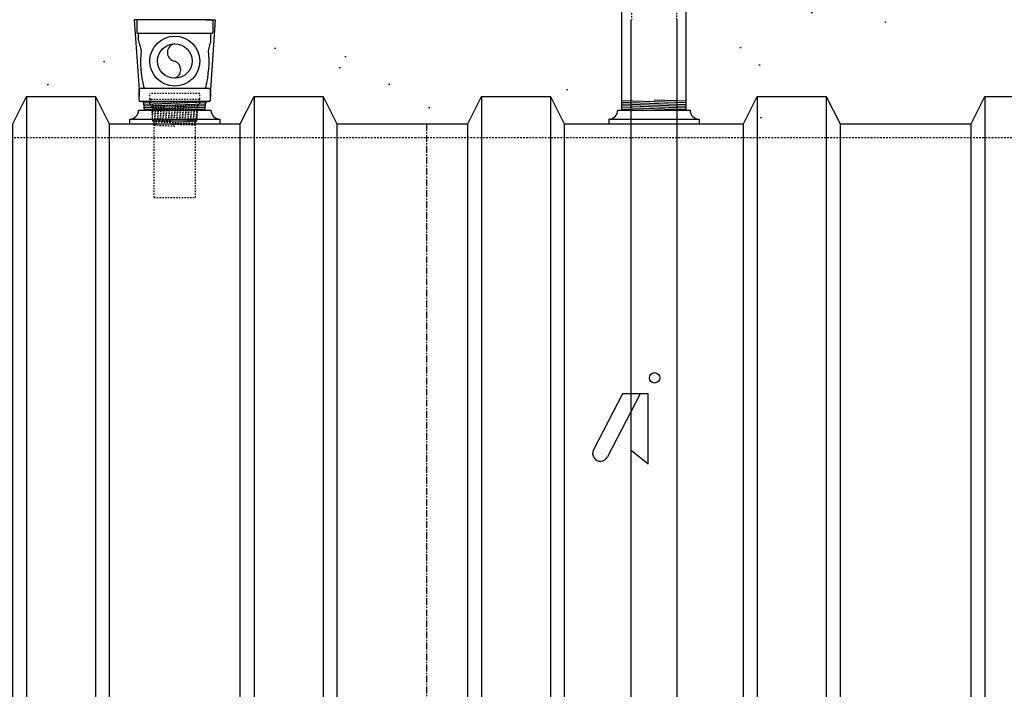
# Model space of a CAD drawing. Extents: x -169 to 6736, y -208 to 3022.
# Tile 217 of 256: x 1555 to 1626, y 875 to 923. Entities that reach past the tile are written whole.
import ezdxf

# ---------------------------------------------------------------- set-up
doc = ezdxf.new("R2010")
doc.units = 0
doc.header["$MEASUREMENT"] = 0
doc.header["$PDSIZE"] = 1
for name, pattern in [('CENTER1', [0.6625, 0.5, -0.075, 0.0125, -0.075]), ('HIDDEN3', [0.1875, 0.125, -0.0625]), ('HIDDEN5', [0.05, 0.025, -0.025])]:
    doc.linetypes.add(name, pattern=pattern)
doc.layers.get('0').update_dxf_attribs({"color": 255, "linetype": 'CONTINUOUS'})
doc.layers.get('DEFPOINTS').update_dxf_attribs({"linetype": 'CONTINUOUS'})
for name, color, linetype in [('CENTERLINE', 3, 'CENTER1'), ('DIM', 3, 'CONTINUOUS'), ('EXTRACTOR', 3, 'CONTINUOUS'), ('FILL-TUBE', 1, 'CONTINUOUS'), ('GALV-4', 4, 'CONTINUOUS'), ('OVERFILL', 1, 'CONTINUOUS'), ('PEAGRAVEL-HATCH', 3, 'CONTINUOUS'), ('TANK-UST', 5, 'CONTINUOUS'), ('TANK-UST-RIB', 7, 'CONTINUOUS')]:
    doc.layers.add(name, color=color, linetype=linetype)
doc.styles.add('SIMPLEX', font='simplex')
doc.dimstyles.new('DIM64', dxfattribs={"dimscale": 64, "dimtxt": 0.09375, "dimasz": 0.09375, "dimexe": 0.0625, "dimexo": 0.0625, "dimgap": 0.046875, "dimtad": 1, "dimdec": 4, "dimzin": 3, "dimdsep": 46, "dimlunit": 4, "dimtxsty": 'SIMPLEX', "dimcen": 0, "dimclrd": 256, "dimclre": 256, "dimclrt": 256, "dimadec": 0, "dimazin": 0, "dimtfac": 1, "dimtdec": 4, "dimtmove": 0, "dimatfit": 3, "dimfxl": 1, "dimfrac": 2, "dimtolj": 1, "dimtzin": 0, "dimarcsym": 0})

# ---------------------------------------------------------------- blocks, each defined once
blk = doc.blocks.new('*D109')
at = {"layer": 'DEFPOINTS', "color": 0, "transparency": 16777216}
for p in [(1368.586, 978.296), (2031.811, 978.015), (1368.586, 700.523)]:
    blk.add_point(p, dxfattribs=at)
at = {"layer": 'DIM', "lineweight": -2, "transparency": 16777216}
for p, q in [((1368.586, 974.296), (1368.586, 696.523)), ((2031.811, 974.015), (2031.811, 696.523)), ((2025.811, 700.523), (1374.586, 700.523))]:
    blk.add_line(p, q, dxfattribs=at)
at = {"layer": 'DIM', "transparency": 16777216}
for points in [[(1374.586, 701.523), (1374.586, 699.523), (1368.586, 700.523)], [(2025.811, 701.523), (2025.811, 699.523), (2031.811, 700.523)]]:
    blk.add_solid(points, dxfattribs=at)
at = {"layer": 'DIM', "transparency": 16777216, "insert": (1700.199, 708.095), "char_height": 6, "attachment_point": 5, "style": 'SIMPLEX'}
blk.add_mtext('\\A1;55\'-3 1/4" (F.V. TANK SLAB)', dxfattribs=at)

msp = doc.modelspace()

# ---------------------------------------------------------------- hatches: boundary and pattern name
at = {"layer": 'PEAGRAVEL-HATCH'}
h = msp.add_hatch(dxfattribs=at)
h.set_pattern_fill('AR-SAND', color=256, scale=7.5, style=0)
h.set_pattern_definition([(37.5, (-474.923, -79.281), (-0.47245, 14.45118), [0, -11.4, 0, -12.75, 0, -12.1875]), (7.5, (-474.923, -79.28), (13.27333, 21.1661), [0, -6.15, 0, -10.275, 0, -3.9375]), (327.5, (-484.148, -79.281), (23.356064, 0.04244), [0, -3.75, 0, -13.5, 0, -17.625]), (317.5, (-484.148, -79.28), (22.54595, 6.58257), [0, -1.875, 0, -8.85, 0, -10.125])])
h.paths.add_polyline_path([(1546.26469, 958.74463), (1541.15727, 961.19654), (1541.15417, 969.98346), (1547.23291, 969.98346), (1546.4981, 978.01584), (1557.90968, 978.01584), (1557.90968, 967.21283), (1558.8723, 966.93923), (1558.93075, 965.17741), (1559.2424, 965.17741), (1559.2424, 963.30442), (1563.60943, 961.9639), (1563.66688, 960.77417), (1563.90739, 960.77417), (1563.90739, 935.26579), (1548.85656, 935.26579), (1548.79468, 935.66298), (1547.85874, 935.68083), (1547.47967, 937.00876), (1546.86092, 937.00876)])
h.paths.add_polyline_path([(1546.86092, 932.52208), (1547.47967, 932.52208), (1547.85874, 933.85075), (1548.85656, 933.8686), (1548.85656, 934.26579), (1563.90728, 934.26413), (1563.90604, 923.08616), (1563.22498, 923.03787), (1563.5828, 917.66428), (1562.88699, 915.87407), (1562.88699, 915.52327), (1561.41092, 915.52328), (1560.41092, 917.52328), (1555.41092, 917.52328), (1554.41092, 915.52328), (1554.41092, 914.52328), (1544.91092, 914.52328), (1544.91092, 915.52328), (1546.61092, 915.52328)])
h = msp.add_hatch(dxfattribs=at)
h.set_pattern_fill('AR-SAND', color=256, scale=7.5, style=0)
h.set_pattern_definition([(37.5, (-538.419, -23.038), (-0.47245, 14.45118), [0, -11.4, 0, -12.75, 0, -12.1875]), (7.5, (-538.42, -23.038), (13.27333, 21.1661), [0, -6.15, 0, -10.275, 0, -3.9375]), (327.5, (-547.644, -23.038), (23.356064, 0.04244), [0, -3.75, 0, -13.5, 0, -17.625]), (317.5, (-547.644, -23.038), (22.54595, 6.58257), [0, -1.875, 0, -8.85, 0, -10.125])])
h.paths.add_polyline_path([(1568.50857, 960.77417), (1568.63349, 960.77417), (1568.71093, 961.9639), (1573.07796, 963.30442), (1573.38961, 965.17741), (1573.44806, 966.93923), (1574.41067, 967.21283), (1574.41067, 978.01471), (1590.86047, 978.01471), (1590.86047, 967.17774), (1591.87221, 966.93926), (1591.93065, 965.17744), (1592.24231, 963.30445), (1596.60934, 961.96392), (1596.81169, 960.7742), (1596.80557, 935.26579), (1568.40739, 935.26579)])
h.paths.add_polyline_path([(1568.40728, 934.26579), (1596.80115, 934.26579), (1596.80115, 916.52321), (1596.52455, 916.52328), (1595.87535, 915.87408), (1594.41092, 915.52328), (1593.41092, 917.52328), (1588.41092, 917.52328), (1587.41092, 915.52328), (1577.91092, 915.52328), (1576.91092, 917.52328), (1571.91092, 917.52328), (1570.91091, 915.52327), (1569.43539, 915.69867), (1568.73905, 917.52328), (1569.10028, 923.08613), (1568.40604, 923.08616)])
h = msp.add_hatch(dxfattribs=at)
h.set_pattern_fill('AR-SAND', color=256, scale=7.5, style=0)
h.set_pattern_definition([(37.5, (-490.613, 45.845), (-0.47245, 14.45118), [0, -11.4, 0, -12.75, 0, -12.1875]), (7.5, (-490.613, 45.845), (13.27333, 21.1661), [0, -6.15, 0, -10.275, 0, -3.9375]), (327.5, (-499.838, 45.845), (23.356064, 0.04244), [0, -3.75, 0, -13.5, 0, -17.625]), (317.5, (-499.838, 45.845), (22.54595, 6.58257), [0, -1.875, 0, -8.85, 0, -10.125])])
h.paths.add_polyline_path([(1603.39476, 960.7742), (1603.4722, 961.96392), (1607.83923, 963.30445), (1608.15089, 965.17744), (1608.15089, 966.77867), (1609.17195, 967.21286), (1609.17195, 978.01471), (1628.06794, 978.01471), (1628.13726, 973.7036), (1635.17853, 973.7036), (1635.17228, 935.26579), (1603.26373, 935.26579)])
h.paths.add_polyline_path([(1603.26349, 934.26579), (1635.17228, 934.26579), (1635.17853, 916.52404), (1634.27933, 915.87484), (1634.27933, 915.52404), (1632.67228, 915.52328), (1631.67228, 917.52328), (1626.67228, 917.52328), (1625.67228, 915.52328), (1616.17228, 915.52328), (1615.17228, 917.52328), (1610.17228, 917.52328), (1609.17228, 915.52328), (1604.18512, 915.52328), (1604.18512, 915.87408), (1603.53592, 916.52328), (1603.26349, 916.52328)])

# ---------------------------------------------------------------- linework, layer by layer
msp.add_line((1562.88699, 915.52327), (1569.43539, 915.52327))
at = {"layer": 'CENTERLINE'}
msp.add_line((1584.41072, 915.52328), (1584.41072, 793.52328), dxfattribs=at)
at = {"layer": 'DEFPOINTS', "linetype": 'Continuous'}
for points in [[(1563.91092, 923.08613), (1563.22156, 923.08613), (1563.5828, 917.99233), (1563.5828, 917.52328)], [(1568.41092, 923.08613), (1569.10028, 923.08613), (1568.73905, 917.99233), (1568.73905, 917.52328)]]:
    msp.add_lwpolyline(points, dxfattribs=at)
at = {"layer": 'EXTRACTOR', "color": 1}
for p, q in [((1563.41092, 922.99238), (1563.41092, 922.17988)), ((1568.81717, 923.08613), (1563.50467, 923.08613)), ((1568.91092, 922.99238), (1568.91092, 922.17988)), ((1568.81717, 922.08613), (1563.50467, 922.08613)), ((1563.53592, 921.58256), (1563.53592, 922.05613)), ((1568.78592, 921.58256), (1568.78592, 922.05613)), ((1568.81717, 922.08613), (1568.81592, 922.08613)), ((1563.81712, 918.08613), (1563.5828, 918.08613)), ((1563.5828, 917.24243), (1563.5828, 918.08613)), ((1568.50467, 918.08613), (1563.81712, 918.08613)), ((1568.64525, 918.08613), (1568.50467, 918.08613)), ((1568.73905, 917.24243), (1568.73905, 917.99233)), ((1563.79825, 917.14863), (1563.6766, 917.14863)), ((1568.52359, 917.14863), (1563.79825, 917.14863)), ((1563.9647, 916.52328), (1563.92284, 917.03385)), ((1568.35714, 916.52328), (1568.39901, 917.03385)), ((1568.64525, 917.14863), (1568.52359, 917.14863)), ((1568.35714, 916.52328), (1563.9647, 916.52328))]:
    msp.add_line(p, q, dxfattribs=at)
at = {"layer": 'EXTRACTOR', "color": 8}
for p, q in [((1566.1612, 917.14522), (1563.91341, 917.06951)), ((1568.42476, 917.09639), (1563.93012, 916.945)), ((1568.39436, 916.9703), (1563.94035, 916.82027)), ((1568.38407, 916.84488), (1563.95058, 916.69555)), ((1568.37379, 916.71946), (1563.9608, 916.57082)), ((1568.36311, 916.59604), (1566.20283, 916.52328))]:
    msp.add_line(p, q, dxfattribs=at)
at = {"layer": 'EXTRACTOR', "color": 1}
for radius in [1.8125, 1.25]:
    msp.add_circle((1566.16092, 920.08613), radius, dxfattribs=at)
for centre, radius, start, end in [((1563.50467, 922.99238), 0.09375, 90, 180), ((1568.81717, 922.99238), 0.09375, 0, 90), ((1563.50467, 922.17988), 0.09375, 180, 270), ((1563.50592, 922.05613), 0.03, 0, 90), ((1568.81592, 922.05613), 0.03, 90, 180), ((1568.81717, 922.17988), 0.09375, 270, 0), ((1564.22342, 921.58256), 0.6875, 180, 210.8492508), ((1566.2598, 920.71113), 0.63277, 98.9897395, 261.0102605), ((1568.09842, 921.58256), 0.6875, 329.1507492, 0), ((1563.11808, 920.92235), 0.6, 354.3374621, 30.8492508), ((1571.55172, 920.08613), 7.875, 174.3374621, 194.0083614), ((1560.77012, 920.08613), 7.875, 345.9916386, 5.6625379), ((1569.20377, 920.92235), 0.6, 149.1507492, 185.6625379), ((1565.92228, 919.46113), 0.66901, 290.8985667, 69.1014333), ((1563.81717, 918.17988), 0.09375, 270, 0), ((1568.50467, 918.17988), 0.09375, 180, 270), ((1568.64525, 917.99233), 0.0938, 0, 90), ((1563.6766, 917.24243), 0.0938, 180, 270), ((1563.79825, 917.02363), 0.125, 4.6877658, 90), ((1568.52359, 917.02363), 0.125, 90, 175.3122342), ((1568.64525, 917.24243), 0.0938, 270, 0)]:
    msp.add_arc(centre, radius, start, end, dxfattribs=at)
at = {"layer": 'FILL-TUBE', "color": 1}
for p, q in [((1599.26384, 912.29939), (1599.26384, 923.08497)), ((1602.56889, 923.08497), (1602.56889, 804.34023)), ((1599.25294, 804.34023), (1599.26384, 912.29939)), ((1598.62065, 895.94968), (1596.53024, 891.89796)), ((1599.90374, 895.94968), (1597.54359, 891.37514)), ((1600.49653, 895.94968), (1598.62065, 895.94968)), ((1600.49653, 890.86102), (1600.49653, 895.94968)), ((1600.49653, 890.86102), (1599.25294, 891.83517))]:
    msp.add_line(p, q, dxfattribs=at)
at = {"layer": 'FILL-TUBE', "color": 1, "linetype": 'HIDDEN5'}
for points in [[(1598.82033, 969.73364), (1599.28964, 969.73364), (1599.28964, 923.08497)], [(1602.58072, 923.08497), (1602.58072, 969.73364), (1603.02424, 969.73364)]]:
    msp.add_lwpolyline(points, dxfattribs=at)
at = {"layer": 'FILL-TUBE', "color": 1}
msp.add_circle((1600.9575, 897.11447), 0.37639, dxfattribs=at)
msp.add_arc((1597.03692, 891.63655), 0.57014, 152.7093874, 332.7093874, dxfattribs=at)
at = {"layer": 'GALV-4', "color": 7}
for p, q in [((1598.57389, 917.22758), (1603.27068, 917.06938)), ((1598.57389, 917.10251), (1603.27068, 916.94431)), ((1598.57389, 916.97744), (1603.27068, 916.81924)), ((1600.9174, 917.27371), (1603.27068, 917.19445)), ((1598.57389, 916.85237), (1603.27068, 916.69416)), ((1598.57389, 916.7273), (1603.27068, 916.56909)), ((1598.57389, 916.60223), (1600.9174, 916.52329))]:
    msp.add_line(p, q, dxfattribs=at)
at = {"layer": 'GALV-4', "color": 1}
msp.add_lwpolyline([(1598.57389, 964.77028), (1598.56252, 916.52328), (1603.25931, 916.52328), (1603.27068, 964.77028)], close=True, dxfattribs=at)
at = {"layer": 'OVERFILL', "color": 1, "linetype": 'HIDDEN5'}
for p, q in [((1564.34842, 917.329), (1564.34842, 917.73461)), ((1567.97342, 917.73461), (1564.34842, 917.73461)), ((1567.97342, 917.329), (1567.97342, 917.73461)), ((1564.34842, 916.98525), (1564.34842, 917.079)), ((1567.94217, 917.29775), (1564.37967, 917.29775)), ((1567.94217, 917.11025), (1564.37967, 917.11025)), ((1567.97342, 916.98525), (1567.97342, 917.079)), ((1567.84842, 916.86025), (1564.47342, 916.86025)), ((1564.56717, 915.73461), (1564.47342, 916.86025)), ((1567.75467, 915.73461), (1567.84842, 916.86025)), ((1564.66092, 910.18722), (1564.66092, 915.73461)), ((1567.66092, 910.18722), (1567.66092, 915.73461)), ((1564.66092, 910.18722), (1567.66092, 910.18722))]:
    msp.add_line(p, q, dxfattribs=at)
at = {"layer": 'OVERFILL', "color": 7, "linetype": 'HIDDEN5'}
for p, q in [((1567.83331, 916.67885), (1564.47912, 916.79183)), ((1567.82293, 916.55413), (1564.48957, 916.66641)), ((1567.81254, 916.42941), (1564.50001, 916.54098)), ((1567.80215, 916.30469), (1564.51046, 916.41556)), ((1567.79176, 916.17997), (1564.52091, 916.29014)), ((1567.83212, 916.80341), (1566.14462, 916.86025)), ((1567.78138, 916.05524), (1564.53135, 916.16472)), ((1567.77099, 915.93052), (1564.5418, 916.03929)), ((1567.7606, 915.8058), (1564.55224, 915.91387)), ((1567.66092, 915.68409), (1564.56269, 915.78845)), ((1567.66092, 915.55902), (1564.66092, 915.66007)), ((1567.66092, 915.43395), (1564.66092, 915.535)), ((1566.16092, 915.3594), (1564.66092, 915.40993))]:
    msp.add_line(p, q, dxfattribs=at)
at = {"layer": 'OVERFILL', "color": 1, "linetype": 'Continuous'}
msp.add_line((1567.75467, 915.73461), (1564.56717, 915.73461), dxfattribs=at)
at = {"layer": 'OVERFILL', "color": 1, "linetype": 'HIDDEN5'}
for centre, radius, start, end in [((1564.37967, 917.329), 0.03125, 180, 270), ((1564.44217, 917.204), 0.09375, 90, 270), ((1564.37967, 917.079), 0.03125, 90, 180), ((1564.47342, 916.98525), 0.125, 180, 270), ((1567.84842, 916.98525), 0.125, 270, 0), ((1567.87967, 917.204), 0.09375, 270, 90), ((1567.94217, 917.329), 0.03125, 270, 0), ((1567.94217, 917.079), 0.03125, 0, 90)]:
    msp.add_arc(centre, radius, start, end, dxfattribs=at)
at = {"layer": 'TANK-UST', "color": 1}
for p, q in [((1563.53619, 916.52327), (1568.78619, 916.52327)), ((1598.28592, 916.52328), (1603.53592, 916.52328)), ((1562.88699, 915.87407), (1562.88699, 915.52327)), ((1562.88699, 915.87407), (1569.43539, 915.87407)), ((1569.43539, 915.87407), (1569.43539, 915.52327)), ((1597.63672, 915.87408), (1597.63672, 915.52328)), ((1597.63672, 915.87408), (1604.18512, 915.87408)), ((1604.18512, 915.87408), (1604.18512, 915.52328))]:
    msp.add_line(p, q, dxfattribs=at)
at = {"layer": 'TANK-UST'}
for p, q in [((1561.41092, 915.52328), (1570.91092, 915.52328)), ((1577.91092, 915.52328), (1587.41092, 915.52328)), ((1594.41092, 915.52328), (1607.41092, 915.52328)), ((1614.41092, 915.52328), (1623.91092, 915.52328))]:
    msp.add_line(p, q, dxfattribs=at)
at = {"layer": 'TANK-UST', "color": 2, "linetype": 'HIDDEN3'}
msp.add_lwpolyline([(1682.68027, 914.52328), (1583.66092, 914.52328), (1488.41072, 914.52328), (1483.89817, 914.52328, 0.9539575), (1483.89817, 794.52328), (1488.41072, 794.52328), (1512.41072, 794.52328), (1513.91072, 795.52328), (1535.91072, 795.52328), (1537.41072, 794.52328)], format="xyb", dxfattribs=at)
at = {"layer": 'TANK-UST', "color": 1}
for centre, start, end in [((1562.88699, 916.52327), 270, 0), ((1569.43539, 916.52327), 180, 270), ((1597.63672, 916.52328), 270, 0), ((1604.18512, 916.52328), 180, 270)]:
    msp.add_arc(centre, 0.6492, start, end, dxfattribs=at)
at = {"layer": 'TANK-UST-RIB', "color": 7}
for p, q in [((1555.41092, 917.52328), (1555.41092, 791.52328)), ((1560.41092, 917.52328), (1560.41092, 791.52328)), ((1571.91092, 917.52328), (1571.91092, 791.52328)), ((1576.91092, 917.52328), (1576.91092, 791.52328)), ((1588.41092, 917.52328), (1588.41092, 791.52328)), ((1593.41092, 917.52328), (1593.41092, 791.52328)), ((1608.41092, 917.52328), (1608.41092, 791.52328)), ((1613.41092, 917.52328), (1613.41092, 791.52328)), ((1624.91092, 917.52328), (1624.91092, 791.52328))]:
    msp.add_line(p, q, dxfattribs=at)
at = {"layer": 'TANK-UST-RIB', "color": 5}
for points in [[(1560.41092, 791.52328), (1555.41092, 791.52328), (1554.41092, 793.52328), (1554.41092, 915.52328), (1555.41092, 917.52328), (1560.41092, 917.52328), (1561.41092, 915.52328), (1561.41092, 793.52328)], [(1576.91092, 791.52328), (1571.91092, 791.52328), (1570.91092, 793.52328), (1570.91092, 915.52328), (1571.91092, 917.52328), (1576.91092, 917.52328), (1577.91092, 915.52328), (1577.91092, 793.52328)], [(1593.41092, 791.52328), (1588.41092, 791.52328), (1587.41092, 793.52328), (1587.41092, 915.52328), (1588.41092, 917.52328), (1593.41092, 917.52328), (1594.41092, 915.52328), (1594.41092, 793.52328)], [(1613.41092, 791.52328), (1608.41092, 791.52328), (1607.41092, 793.52328), (1607.41092, 915.52328), (1608.41092, 917.52328), (1613.41092, 917.52328), (1614.41092, 915.52328), (1614.41092, 793.52328)], [(1629.91092, 791.52328), (1624.91092, 791.52328), (1623.91092, 793.52328), (1623.91092, 915.52328), (1624.91092, 917.52328), (1629.91092, 917.52328), (1630.91092, 915.52328), (1630.91092, 793.52328)]]:
    msp.add_lwpolyline(points, close=True, dxfattribs=at)

# ---------------------------------------------------------------- dimensions: what is measured, and where the dimension line sits
at = {"layer": 'DIM'}
dim = msp.add_linear_dim(base=(1368.58612, 700.52328), p1=(2031.81144, 978.01471), p2=(1368.58612, 978.29596), angle=180, text='<> (F.V. TANK SLAB)', dimstyle='DIM64', dxfattribs=at)
dim.commit()
dim.dimension.update_dxf_attribs({"geometry": '*D109', "text_midpoint": (1700.19878, 708.09471)})

doc.saveas('drawing.dxf')
